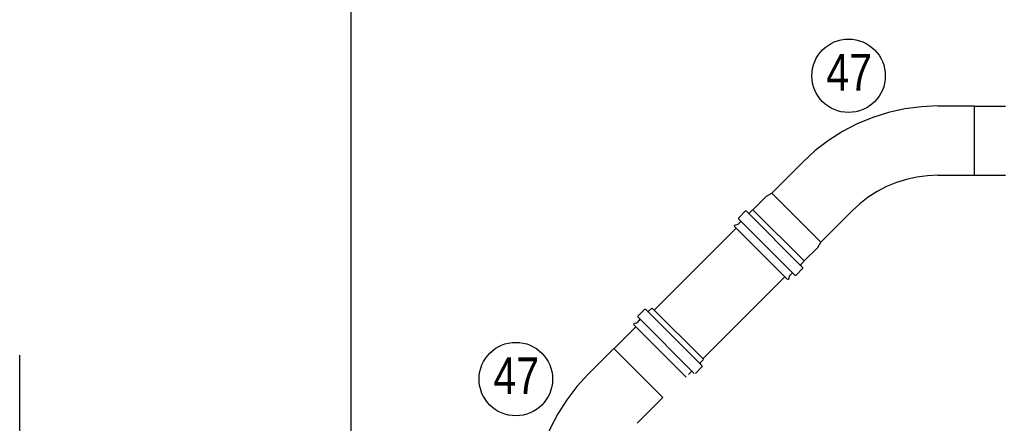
# Model space of a CAD drawing. Header units: millimetres. Extents: x -20654 to 2526, y -8238 to 977.
# Tile 128 of 219: x -10312.802 to -10311.73, y -4117.573 to -4117.133. Entities that reach past the tile are written whole.
import ezdxf

# ---------------------------------------------------------------- set-up
doc = ezdxf.new("R2010")
doc.units = ezdxf.units.MM
doc.linetypes.add('HIDDEN2', pattern=[0.47625, 0.3175, -0.15875])
for name, color, linetype in [('01 CONTORNO_dwg', 252, 'Continuous'), ('P-PIPE-IDEN', 7, 'Continuous'), ('Simbolos', 7, 'Continuous'), ('Simbolos_int', 8, 'Continuous'), ('TQ-Condutos', 3, 'Continuous'), ('TQ-Conexões', 7, 'Continuous')]:
    doc.layers.add(name, color=color, linetype=linetype)
doc.styles.add('Arial_6', font='arial.ttf', dxfattribs={"width": 0.8, "height": 0.04})

# ---------------------------------------------------------------- blocks, each defined once
blk = doc.blocks.new('Identificador_Conexao - Identificador-1334731-8 DETALHE SANITÁRIO B')
at = {"layer": 'P-PIPE-IDEN'}
blk.add_circle((0, 0), 0.002, dxfattribs=at)

msp = doc.modelspace()

# ---------------------------------------------------------------- linework, layer by layer
at = {"layer": '01 CONTORNO_dwg'}
msp.add_line((-10312.4417, -4116.2189), (-10312.4417, -4118.3019), dxfattribs=at)
at = {"layer": 'Simbolos'}
for p, q in [((-10311.8027, -4117.2275), (-10311.7631, -4117.2275)), ((-10311.9837, -4117.3225), (-10311.9496, -4117.2884)), ((-10311.8027, -4117.303), (-10311.7631, -4117.303)), ((-10312.0041, -4117.3405), (-10311.9894, -4117.3258)), ((-10311.9894, -4117.3258), (-10311.9837, -4117.3225)), ((-10311.9837, -4117.3225), (-10311.9303, -4117.3759)), ((-10312.0196, -4117.3492), (-10312.0126, -4117.3422)), ((-10312.0112, -4117.3422), (-10311.9501, -4117.4033)), ((-10312.008, -4117.344), (-10312.0049, -4117.341)), ((-10312.0049, -4117.341), (-10312.0041, -4117.3405)), ((-10311.9303, -4117.3759), (-10311.8962, -4117.3418)), ((-10312.0207, -4117.3567), (-10312.0242, -4117.3576)), ((-10312.0237, -4117.3593), (-10312.0242, -4117.3576)), ((-10312.0237, -4117.3593), (-10311.9671, -4117.4159)), ((-10312.0207, -4117.3567), (-10312.0178, -4117.3538)), ((-10312.0196, -4117.3507), (-10311.9585, -4117.4117)), ((-10311.9336, -4117.3816), (-10311.9303, -4117.3759)), ((-10311.9483, -4117.3963), (-10311.9336, -4117.3816)), ((-10311.9518, -4117.4002), (-10311.9488, -4117.3971)), ((-10311.9488, -4117.3971), (-10311.9483, -4117.3963)), ((-10311.9645, -4117.4128), (-10311.9655, -4117.4164)), ((-10311.9645, -4117.4128), (-10311.9617, -4117.41)), ((-10311.9571, -4117.4117), (-10311.9501, -4117.4047)), ((-10311.9671, -4117.4159), (-10311.9655, -4117.4164)), ((-10312.1291, -4117.4563), (-10312.1221, -4117.4493)), ((-10312.1207, -4117.4493), (-10312.0596, -4117.5104)), ((-10312.1176, -4117.4511), (-10312.1145, -4117.448)), ((-10312.1145, -4117.448), (-10312.1137, -4117.4476)), ((-10312.1302, -4117.4638), (-10312.1338, -4117.4647)), ((-10312.1333, -4117.4664), (-10312.1338, -4117.4647)), ((-10312.1333, -4117.4664), (-10312.0767, -4117.523)), ((-10312.1302, -4117.4638), (-10312.1274, -4117.4609)), ((-10312.1291, -4117.4577), (-10312.0681, -4117.5188)), ((-10312.1836, -4117.5198), (-10312.1556, -4117.4918)), ((-10312.0614, -4117.5072), (-10312.0584, -4117.5042)), ((-10312.0584, -4117.5042), (-10312.0579, -4117.5034)), ((-10312.0741, -4117.5199), (-10312.0712, -4117.5171)), ((-10312.0666, -4117.5188), (-10312.0596, -4117.5118)), ((-10312.1302, -4117.5732), (-10312.1022, -4117.5452))]:
    msp.add_line(p, q, dxfattribs=at)
for points in [[(-10311.8027, -4117.2275), (-10311.8208, -4117.2283), (-10311.8388, -4117.2307), (-10311.8565, -4117.2346), (-10311.8737, -4117.2401), (-10311.8905, -4117.247), (-10311.9066, -4117.2554), (-10311.9218, -4117.2651), (-10311.9362, -4117.2761), (-10311.9496, -4117.2884)], [(-10311.8027, -4117.303), (-10311.8142, -4117.3035), (-10311.8256, -4117.305), (-10311.8369, -4117.3075), (-10311.8479, -4117.311), (-10311.8586, -4117.3154), (-10311.8688, -4117.3207), (-10311.8785, -4117.3269), (-10311.8877, -4117.334), (-10311.8962, -4117.3418)], [(-10312.0112, -4117.3422), (-10312.0113, -4117.3421), (-10312.0114, -4117.342), (-10312.0116, -4117.342), (-10312.0118, -4117.342), (-10312.012, -4117.342), (-10312.0121, -4117.342), (-10312.0123, -4117.342), (-10312.0124, -4117.3421), (-10312.0126, -4117.3422)], [(-10312.0094, -4117.344), (-10312.0093, -4117.3441), (-10312.0091, -4117.3442), (-10312.0089, -4117.3443), (-10312.0088, -4117.3443), (-10312.0086, -4117.3443), (-10312.0084, -4117.3443), (-10312.0083, -4117.3442), (-10312.0081, -4117.3441), (-10312.008, -4117.344)], [(-10312.0196, -4117.3492), (-10312.0197, -4117.3494), (-10312.0198, -4117.3495), (-10312.0198, -4117.3497), (-10312.0199, -4117.3499), (-10312.0199, -4117.35), (-10312.0198, -4117.3502), (-10312.0198, -4117.3504), (-10312.0197, -4117.3505), (-10312.0196, -4117.3507)], [(-10312.0178, -4117.3538), (-10312.0177, -4117.3537), (-10312.0176, -4117.3536), (-10312.0175, -4117.3534), (-10312.0175, -4117.3532), (-10312.0175, -4117.353), (-10312.0175, -4117.3529), (-10312.0176, -4117.3527), (-10312.0177, -4117.3526), (-10312.0178, -4117.3524)], [(-10311.9518, -4117.4002), (-10311.9519, -4117.4003), (-10311.952, -4117.4004), (-10311.9521, -4117.4006), (-10311.9521, -4117.4008), (-10311.9521, -4117.4009), (-10311.9521, -4117.4011), (-10311.952, -4117.4013), (-10311.9519, -4117.4014), (-10311.9518, -4117.4016)], [(-10311.9602, -4117.41), (-10311.9604, -4117.4099), (-10311.9605, -4117.4098), (-10311.9607, -4117.4097), (-10311.9609, -4117.4097), (-10311.961, -4117.4097), (-10311.9612, -4117.4097), (-10311.9614, -4117.4098), (-10311.9615, -4117.4099), (-10311.9617, -4117.41)], [(-10311.9585, -4117.4117), (-10311.9583, -4117.4119), (-10311.9582, -4117.4119), (-10311.958, -4117.412), (-10311.9579, -4117.412), (-10311.9577, -4117.412), (-10311.9575, -4117.412), (-10311.9573, -4117.4119), (-10311.9572, -4117.4119), (-10311.9571, -4117.4117)], [(-10311.9501, -4117.4047), (-10311.95, -4117.4046), (-10311.9499, -4117.4045), (-10311.9498, -4117.4043), (-10311.9498, -4117.4041), (-10311.9498, -4117.404), (-10311.9498, -4117.4038), (-10311.9499, -4117.4036), (-10311.95, -4117.4035), (-10311.9501, -4117.4033)], [(-10312.1291, -4117.4563), (-10312.1293, -4117.4564), (-10312.1293, -4117.4566), (-10312.1294, -4117.4568), (-10312.1294, -4117.4569), (-10312.1294, -4117.4571), (-10312.1294, -4117.4573), (-10312.1293, -4117.4574), (-10312.1293, -4117.4576), (-10312.1291, -4117.4577)], [(-10312.1207, -4117.4493), (-10312.1209, -4117.4492), (-10312.121, -4117.4491), (-10312.1212, -4117.4491), (-10312.1214, -4117.449), (-10312.1215, -4117.449), (-10312.1217, -4117.4491), (-10312.1219, -4117.4491), (-10312.122, -4117.4492), (-10312.1221, -4117.4493)], [(-10312.119, -4117.4511), (-10312.1188, -4117.4512), (-10312.1187, -4117.4513), (-10312.1185, -4117.4513), (-10312.1183, -4117.4514), (-10312.1182, -4117.4514), (-10312.118, -4117.4513), (-10312.1178, -4117.4513), (-10312.1177, -4117.4512), (-10312.1176, -4117.4511)], [(-10312.1274, -4117.4609), (-10312.1273, -4117.4608), (-10312.1272, -4117.4606), (-10312.1271, -4117.4605), (-10312.1271, -4117.4603), (-10312.1271, -4117.4601), (-10312.1271, -4117.4599), (-10312.1272, -4117.4598), (-10312.1273, -4117.4596), (-10312.1274, -4117.4595)], [(-10312.0614, -4117.5072), (-10312.0615, -4117.5074), (-10312.0616, -4117.5075), (-10312.0617, -4117.5077), (-10312.0617, -4117.5078), (-10312.0617, -4117.508), (-10312.0617, -4117.5082), (-10312.0616, -4117.5084), (-10312.0615, -4117.5085), (-10312.0614, -4117.5086)], [(-10312.1836, -4117.5198), (-10312.1958, -4117.5332), (-10312.2068, -4117.5476), (-10312.2166, -4117.5629), (-10312.2249, -4117.5789), (-10312.2319, -4117.5957), (-10312.2373, -4117.613), (-10312.2412, -4117.6307), (-10312.2436, -4117.6486), (-10312.2444, -4117.6667)], [(-10312.0698, -4117.5171), (-10312.0699, -4117.517), (-10312.07, -4117.5169), (-10312.07, -4117.5169), (-10312.0701, -4117.5169), (-10312.0702, -4117.5168), (-10312.0703, -4117.5168), (-10312.0704, -4117.5168), (-10312.0704, -4117.5168), (-10312.0705, -4117.5168), (-10312.0706, -4117.5168), (-10312.0707, -4117.5168), (-10312.0708, -4117.5168), (-10312.0709, -4117.5168), (-10312.071, -4117.5169), (-10312.071, -4117.5169), (-10312.0711, -4117.5169), (-10312.0712, -4117.517), (-10312.0712, -4117.5171)], [(-10312.0596, -4117.5118), (-10312.0596, -4117.5118), (-10312.0595, -4117.5117), (-10312.0595, -4117.5116), (-10312.0594, -4117.5115), (-10312.0594, -4117.5115), (-10312.0594, -4117.5114), (-10312.0594, -4117.5113), (-10312.0593, -4117.5112), (-10312.0593, -4117.5111), (-10312.0593, -4117.511), (-10312.0594, -4117.5109), (-10312.0594, -4117.5109), (-10312.0594, -4117.5108), (-10312.0594, -4117.5107), (-10312.0595, -4117.5106), (-10312.0595, -4117.5105), (-10312.0596, -4117.5105), (-10312.0596, -4117.5104)]]:
    msp.add_lwpolyline(points, dxfattribs=at)
at = {"layer": 'Simbolos_int'}
for p, q in [((-10311.7631, -4117.303), (-10311.7631, -4117.2275)), ((-10312.0041, -4117.3405), (-10311.9483, -4117.3963)), ((-10312.1137, -4117.4476), (-10312.0579, -4117.5034)), ((-10312.1022, -4117.5452), (-10312.1556, -4117.4918))]:
    msp.add_line(p, q, dxfattribs=at)
at = {"layer": 'TQ-Condutos'}
for p, q in [((-10311.7631, -4117.2278), (-10311.7293, -4117.2278)), ((-10311.7631, -4117.3028), (-10311.7293, -4117.3028)), ((-10312.1114, -4117.4497), (-10312.0224, -4117.3607)), ((-10312.0583, -4117.5027), (-10311.9693, -4117.4137)), ((-10312.1554, -4117.492), (-10312.1315, -4117.4682))]:
    msp.add_line(p, q, dxfattribs=at)
at = {"layer": 'TQ-Conexões', "color": 244, "linetype": 'HIDDEN2', "ltscale": 8, "true_color": 0x991b1e}
msp.add_lwpolyline([(-10312.8022, -4116.144), (-10309.3081, -4116.144), (-10309.3081, -4123.8491), (-10312.8022, -4123.8491)], close=True, dxfattribs=at)
msp.add_lwpolyline([(-10312.8022, -4116.144), (-10309.3081, -4116.144), (-10309.3081, -4123.8491), (-10312.8022, -4123.8491)], close=True, dxfattribs=at)

# ---------------------------------------------------------------- block references
at = {"layer": 'P-PIPE-IDEN', "xscale": 19.99999999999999, "yscale": 19.99999999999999, "zscale": 19.99999999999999}
for p in [(-10311.9, -4117.1946), (-10312.2622, -4117.525)]:
    msp.add_blockref('Identificador_Conexao - Identificador-1334731-8 DETALHE SANITÁRIO B', p, dxfattribs=at)

# ---------------------------------------------------------------- texts
at = {"layer": 'P-PIPE-IDEN', "char_height": 0.04, "width": 0.06157, "attachment_point": 1, "style": 'Arial_6'}
for insert in [(-10311.9243, -4117.1707), (-10312.2865, -4117.5012)]:
    msp.add_mtext('47', dxfattribs=dict(at, insert=insert))

doc.saveas('drawing.dxf')
